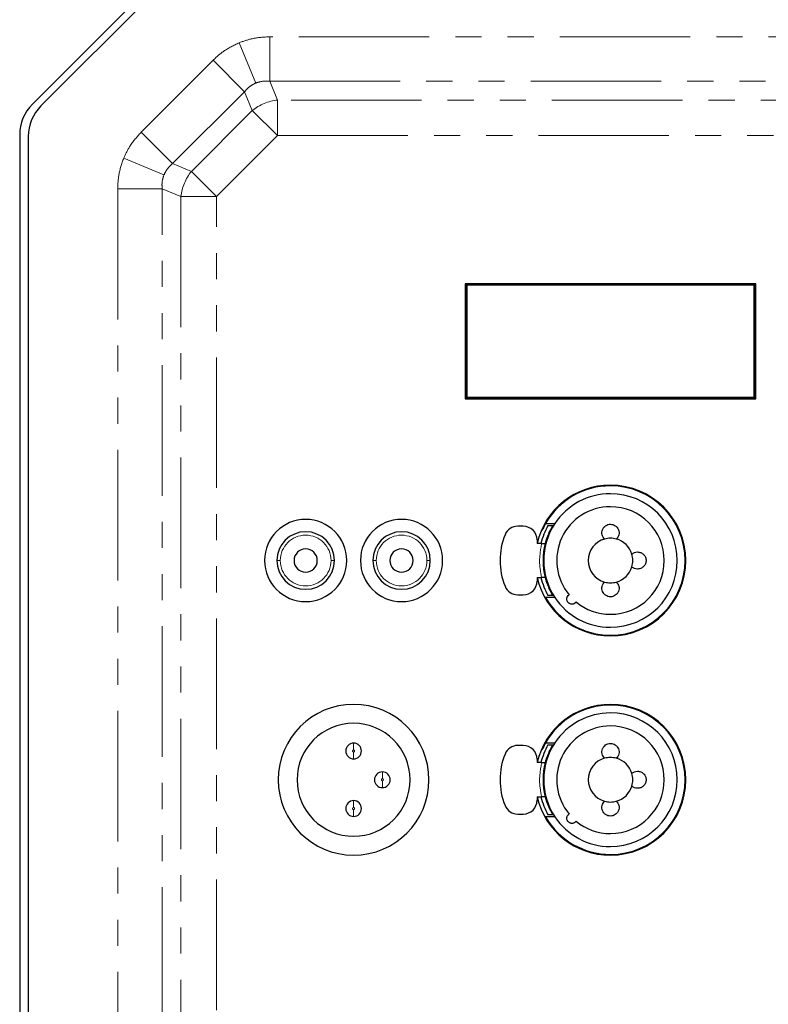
# Model space of a CAD drawing. Header units: millimetres. Extents: x 0 to 841, y 0 to 594.
# Tile 10 of 14: x 657 to 694, y 295 to 343. Entities that reach past the tile are written whole.
import ezdxf

# ---------------------------------------------------------------- set-up
doc = ezdxf.new("R2010")
doc.units = ezdxf.units.MM
doc.linetypes.add('PHANTOM', pattern=[12.7, 6.35, -1.27, 1.27, -1.27, 1.27, -1.27])

msp = doc.modelspace()

# ---------------------------------------------------------------- linework, layer by layer
at = {"color": 7, "linetype": 'Continuous', "lineweight": 25}
for p, q in [((658.017302, 339.199775), (665.444055, 346.626527)), ((665.527388, 346.209861), (658.433969, 339.116442)), ((657.397345, 337.703066), (657.397345, 228.623237)), ((657.814012, 337.619733), (657.814012, 228.70657)), ((679.080678, 330.463151), (679.080678, 324.863151)), ((693.214012, 330.463151), (679.080678, 330.463151)), ((679.114012, 330.39653), (679.114012, 324.929772)), ((693.147391, 330.429818), (679.147299, 330.429818)), ((679.157685, 330.352857), (679.157685, 324.973445)), ((693.103718, 330.386145), (679.190973, 330.386145)), ((693.137005, 324.973445), (693.137005, 330.352857)), ((693.180678, 324.929772), (693.180678, 330.39653)), ((693.214012, 324.863151), (693.214012, 330.463151)), ((679.080678, 324.863151), (693.214012, 324.863151)), ((679.147299, 324.896485), (693.147391, 324.896485)), ((679.190973, 324.940158), (693.103718, 324.940158)), ((681.905999, 318.663151), (681.633933, 318.663151)), ((683.107014, 318.696485), (683.338381, 318.696485)), ((682.814196, 318.442592), (682.785368, 318.459889)), ((682.572666, 317.996485), (682.572666, 317.829818)), ((682.799502, 317.829818), (682.572666, 317.829818)), ((682.572666, 316.163151), (682.799502, 316.163151)), ((682.572666, 316.163151), (682.572666, 315.996485)), ((681.633933, 315.329818), (681.905999, 315.329818)), ((683.338381, 315.296485), (683.107014, 315.296485)), ((683.107014, 308.029818), (683.338381, 308.029818)), ((681.905999, 307.996485), (681.633933, 307.996485)), ((682.814196, 307.775925), (682.785368, 307.793223)), ((682.572666, 307.329818), (682.572666, 307.163151)), ((682.799502, 307.163151), (682.572666, 307.163151)), ((682.572666, 305.496485), (682.799502, 305.496485)), ((682.572666, 305.496485), (682.572666, 305.329818)), ((681.633933, 304.663151), (681.905999, 304.663151)), ((683.338381, 304.629818), (683.107014, 304.629818))]:
    msp.add_line(p, q, dxfattribs=at)
at = {"color": 8, "linetype": 'PHANTOM', "lineweight": 18}
for p, q in [((668.071726, 342.183952), (668.883042, 340.225261)), ((669.564326, 342.47761), (669.564326, 340.312546)), ((702.730364, 342.47761), (669.564326, 342.47761)), ((666.80865, 341.336172), (663.307658, 337.835179)), ((668.339582, 339.80524), (666.80865, 341.336172)), ((669.564326, 340.312546), (702.730364, 340.312546)), ((669.942975, 339.398408), (669.564326, 340.312546)), ((664.838589, 336.304248), (668.339582, 339.80524)), ((668.339582, 339.80524), (668.71823, 338.891103)), ((702.351716, 339.398408), (669.942975, 339.398408)), ((669.942975, 339.398408), (669.942975, 337.666358)), ((668.71823, 338.891103), (665.752727, 335.9256)), ((669.942975, 337.666358), (668.71823, 338.891103)), ((664.838589, 336.304248), (663.307658, 337.835179)), ((666.977472, 334.700855), (669.942975, 337.666358)), ((669.942975, 337.666358), (702.351716, 337.666358)), ((662.459877, 336.572104), (664.418569, 335.760788)), ((665.752727, 335.9256), (664.838589, 336.304248)), ((666.977472, 334.700855), (665.752727, 335.9256)), ((664.331283, 335.079503), (662.16622, 335.079503)), ((662.16622, 335.079503), (662.16622, 231.246799)), ((664.331283, 231.246799), (664.331283, 335.079503)), ((664.331283, 335.079503), (665.245421, 334.700855)), ((665.245421, 334.700855), (665.245421, 231.625448)), ((666.977472, 334.700855), (665.245421, 334.700855)), ((666.977472, 231.625448), (666.977472, 334.700855)), ((679.114012, 330.39653), (679.157685, 330.352857)), ((679.190973, 330.386145), (679.147299, 330.429818)), ((693.147391, 330.429818), (693.103718, 330.386145)), ((693.137005, 330.352857), (693.180678, 330.39653)), ((679.157685, 324.973445), (679.114012, 324.929772)), ((679.147299, 324.896485), (679.190973, 324.940158)), ((693.103718, 324.940158), (693.147391, 324.896485)), ((693.180678, 324.929772), (693.137005, 324.973445)), ((669.914012, 316.996485), (670.080678, 316.996485)), ((672.714012, 316.996485), (672.547345, 316.996485)), ((674.580678, 316.996485), (674.747345, 316.996485)), ((677.380678, 316.996485), (677.214012, 316.996485)), ((673.647345, 308.113151), (673.647345, 307.779818)), ((673.647345, 307.346485), (673.647345, 307.679818)), ((675.047345, 306.713151), (675.047345, 306.379818)), ((675.047345, 305.946485), (675.047345, 306.279818)), ((673.647345, 305.313151), (673.647345, 304.979818)), ((673.647345, 304.546485), (673.647345, 304.879818))]:
    msp.add_line(p, q, dxfattribs=at)
at = {"color": 7, "linetype": 'Continuous', "lineweight": 25, "flags": 128}
for points in [[(687.685424, 320.324962), (687.601726, 320.340507), (687.463719, 320.382968)], [(689.416583, 318.581791), (689.369887, 318.71016), (689.358198, 318.767041)], [(687.685424, 309.658295), (687.601726, 309.673841), (687.463719, 309.716302)], [(689.416583, 307.915125), (689.369887, 308.043493), (689.358198, 308.100374)]]:
    msp.add_lwpolyline(points, dxfattribs=at)
at = {"color": 7, "linetype": 'Continuous', "lineweight": 25}
for centre, radius, start, end in [((659.514012, 337.703066), 2.116667, 135, 180), ((659.930678, 337.619733), 2.116667, 135, 180), ((686.147345, 316.996485), 3.666667, 90, 166.8634412), ((686.147345, 316.996485), 3.633333, 90, 150.3030226), ((686.147345, 316.996485), 3.666667, 270, 90), ((686.147345, 316.996485), 3.633333, 270, 90), ((686.147345, 316.996485), 3.25, 90, 146.3687226), ((686.147345, 316.996485), 3.25, 270, 90), ((686.147345, 316.996485), 2.616667, 90, 219.6069964), ((686.147345, 316.996485), 2.616667, 270, 90), ((671.314012, 316.996485), 2, 90, 270), ((671.314012, 316.996485), 2, 270, 90), ((675.980678, 316.996485), 2, 90, 270), ((675.980678, 316.996485), 2, 270, 90), ((681.633933, 317.996485), 0.666667, 90, 157.9756872), ((681.905999, 317.996485), 0.666667, 0, 90), ((686.147345, 316.996485), 3.483333, 150.7882754, 166.1586386), ((686.147345, 316.996485), 3.633333, 150.3030226, 156.5460908), ((686.147345, 316.996485), 3.25, 146.3687226, 213.6312774), ((686.147345, 316.996485), 3.283333, 148.8174485, 165.2970879), ((671.314012, 316.996485), 1.4, 0, 180), ((675.980678, 316.996485), 1.4, 0, 180), ((684.105999, 316.996485), 3.333333, 157.9756872, 202.0243128), ((686.147345, 316.996485), 1.083333, 90, 105.212938), ((686.147345, 316.996485), 1.083333, 74.787062, 90), ((686.147345, 316.996485), 3.283333, 165.2970879, 194.7029121), ((686.147345, 316.996485), 1.083333, 105.212938, 254.787062), ((686.147345, 316.996485), 1.083333, 16.6189871, 74.787062), ((671.314012, 316.996485), 0.566667, 0, 180), ((675.980678, 316.996485), 0.566667, 0, 180), ((686.147345, 316.996485), 1.083333, 343.3810129, 16.6189871), ((671.314012, 316.996485), 1.4, 180, 0), ((671.314012, 316.996485), 0.566667, 180, 0), ((675.980678, 316.996485), 1.4, 180, 0), ((675.980678, 316.996485), 0.566667, 180, 0), ((686.147345, 316.996485), 1.083333, 285.212938, 343.3810129), ((686.147345, 316.996485), 3.666667, 193.1365588, 270), ((686.147345, 316.996485), 3.483333, 193.8413614, 209.2117246), ((686.147345, 316.996485), 3.283333, 194.7029121, 211.1825515), ((681.633933, 315.996485), 0.666667, 202.0243128, 270), ((681.905999, 315.996485), 0.666667, 270, 0), ((686.147345, 316.996485), 1.083333, 254.787062, 270), ((686.147345, 316.996485), 1.083333, 270, 285.212938), ((686.147345, 316.996485), 3.633333, 209.6969774, 270), ((686.147345, 316.996485), 3.25, 213.6312774, 270), ((686.147345, 316.996485), 2.616667, 230.3930036, 270), ((684.468667, 312.677941), 1, 68.758201, 81.9174654), ((673.647345, 306.329818), 3.666667, 90, 270), ((673.647345, 306.329818), 3.666667, 270, 90), ((686.147345, 306.329818), 3.666667, 90, 166.8634412), ((686.147345, 306.329818), 3.633333, 90, 150.3030226), ((686.147345, 306.329818), 3.666667, 270, 90), ((686.147345, 306.329818), 3.633333, 270, 90), ((686.147345, 306.329818), 3.25, 90, 146.3687226), ((686.147345, 306.329818), 3.25, 270, 90), ((673.647345, 306.329818), 2.75, 90, 270), ((673.647345, 306.329818), 2.75, 270, 90), ((686.147345, 306.329818), 2.616667, 90, 219.6069964), ((686.147345, 306.329818), 2.616667, 270, 90), ((673.647345, 307.729818), 0.383333, 90, 270), ((673.647345, 307.729818), 0.383333, 270, 90), ((686.147345, 306.329818), 3.483333, 150.7882754, 166.1586386), ((686.147345, 306.329818), 3.633333, 150.3030226, 156.5460908), ((686.147345, 306.329818), 3.25, 146.3687226, 213.6312774), ((686.147345, 306.329818), 3.283333, 148.8174485, 165.2970879), ((684.105999, 306.329818), 3.333333, 157.9756872, 202.0243128), ((681.633933, 307.329818), 0.666667, 90, 157.9756872), ((681.905999, 307.329818), 0.666667, 0, 90), ((686.147345, 306.329818), 3.283333, 165.2970879, 194.7029121), ((686.147345, 306.329818), 1.083333, 105.212938, 254.787062), ((686.147345, 306.329818), 1.083333, 90, 105.212938), ((686.147345, 306.329818), 1.083333, 74.787062, 90), ((686.147345, 306.329818), 1.083333, 16.6189871, 74.787062), ((675.047345, 306.329818), 0.383333, 90, 270), ((675.047345, 306.329818), 0.383333, 270, 90), ((686.147345, 306.329818), 1.083333, 343.3810129, 16.6189871), ((686.147345, 306.329818), 1.083333, 285.212938, 343.3810129), ((673.647345, 304.929818), 0.383333, 90, 270), ((673.647345, 304.929818), 0.383333, 270, 90), ((681.905999, 305.329818), 0.666667, 270, 0), ((686.147345, 306.329818), 3.666667, 193.1365588, 270), ((686.147345, 306.329818), 3.483333, 193.8413614, 209.2117246), ((686.147345, 306.329818), 3.283333, 194.7029121, 211.1825515), ((686.147345, 306.329818), 1.083333, 254.787062, 270), ((686.147345, 306.329818), 1.083333, 270, 285.212938), ((681.633933, 305.329818), 0.666667, 202.0243128, 270), ((686.147345, 306.329818), 3.633333, 209.6969774, 270), ((686.147345, 306.329818), 3.25, 213.6312774, 270), ((686.147345, 306.329818), 2.616667, 230.3930036, 270), ((684.468667, 302.011275), 1, 68.758201, 81.9174654)]:
    msp.add_arc(centre, radius, start, end, dxfattribs=at)
at = {"color": 8, "linetype": 'PHANTOM', "lineweight": 18}
for centre, radius, start, end in [((670.188081, 337.074618), 2.336681, 96.0211239, 128.9788761), ((667.569211, 334.455749), 2.336681, 141.0211239, 173.9788761), ((671.314012, 316.996485), 1.233333, 0, 180), ((675.980678, 316.996485), 1.233333, 0, 180), ((671.314012, 316.996485), 1.233333, 180, 0), ((675.980678, 316.996485), 1.233333, 180, 0), ((673.647345, 307.729818), 0.05, 90, 270), ((673.647345, 307.729818), 0.05, 270, 90), ((675.047345, 306.329818), 0.05, 90, 270), ((675.047345, 306.329818), 0.05, 270, 90), ((673.647345, 304.929818), 0.05, 90, 270), ((673.647345, 304.929818), 0.05, 270, 90)]:
    msp.add_arc(centre, radius, start, end, dxfattribs=at)
for points, knots in [([(668.071726, 342.183952), (667.814353, 342.059608), (667.352455, 341.83645), (666.975544, 341.489707), (666.80865, 341.336172)], [0, 0, 0, 0, 0.557205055, 1, 1, 1, 1]), ([(669.564326, 342.47761), (669.276153, 342.462218), (668.763837, 342.434855), (668.282371, 342.260315), (668.071726, 342.183952)], [0, 0, 0, 0, 0.56249243, 1, 1, 1, 1]), ([(668.339582, 339.80524), (668.418386, 339.894749), (668.571337, 340.068475), (668.781272, 340.174071), (668.883042, 340.225261)], [0, 0, 0, 0, 0.515225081, 1, 1, 1, 1]), ([(668.883042, 340.225261), (668.991202, 340.261027), (669.214315, 340.334805), (669.445311, 340.320115), (669.564326, 340.312546)], [0, 0, 0, 0, 0.484774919, 1, 1, 1, 1]), ([(663.307658, 337.835179), (663.114772, 337.620526), (662.771859, 337.238916), (662.55483, 336.775049), (662.459877, 336.572104)], [0, 0, 0, 0, 0.56249243, 1, 1, 1, 1]), ([(662.459877, 336.572104), (662.365813, 336.30219), (662.196997, 335.817781), (662.175666, 335.306082), (662.16622, 335.079503)], [0, 0, 0, 0, 0.557205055, 1, 1, 1, 1]), ([(664.418569, 335.760788), (664.469759, 335.862558), (664.575355, 336.072493), (664.749081, 336.225444), (664.838589, 336.304248)], [0, 0, 0, 0, 0.484774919, 1, 1, 1, 1]), ([(664.331283, 335.079503), (664.323715, 335.198518), (664.309024, 335.429515), (664.382803, 335.652628), (664.418569, 335.760788)], [0, 0, 0, 0, 0.515225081, 1, 1, 1, 1]), ([(682.799502, 317.829818), (682.744594, 317.517899), (682.646545, 316.960901), (682.752765, 316.406908), (682.799502, 316.163151)], [0, 0, 0, 0, 0.56, 1, 1, 1, 1]), ([(682.799502, 307.163151), (682.744594, 306.851233), (682.646545, 306.294235), (682.752765, 305.740242), (682.799502, 305.496485)], [0, 0, 0, 0, 0.56, 1, 1, 1, 1])]:
    msp.add_open_spline(points, degree=3, knots=knots, dxfattribs=at)
at = {"color": 7, "linetype": 'Continuous', "lineweight": 25}
for points, knots in [([(679.147299, 330.429818), (679.14258, 330.429232), (679.132762, 330.428014), (679.121595, 330.419012), (679.1151, 330.407812), (679.114365, 330.400193), (679.114012, 330.39653)], [0, 0, 0, 0, 0.270385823, 0.562385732, 0.789606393, 1, 1, 1, 1]), ([(679.157685, 330.352857), (679.158271, 330.357577), (679.159489, 330.367394), (679.168491, 330.378562), (679.179691, 330.385057), (679.18731, 330.385792), (679.190973, 330.386145)], [0, 0, 0, 0, 0.270385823, 0.562385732, 0.789606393, 1, 1, 1, 1]), ([(693.137005, 330.352857), (693.136419, 330.357577), (693.135201, 330.367394), (693.126199, 330.378562), (693.114999, 330.385057), (693.107381, 330.385792), (693.103718, 330.386145)], [0, 0, 0, 0, 0.270385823, 0.562385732, 0.789606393, 1, 1, 1, 1]), ([(693.180678, 330.39653), (693.180093, 330.40125), (693.178874, 330.411068), (693.169873, 330.422235), (693.158673, 330.42873), (693.151054, 330.429465), (693.147391, 330.429818)], [0, 0, 0, 0, 0.270385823, 0.562385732, 0.789606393, 1, 1, 1, 1]), ([(679.114012, 324.929772), (679.114598, 324.925052), (679.115816, 324.915235), (679.124818, 324.904067), (679.136018, 324.897573), (679.143637, 324.896838), (679.147299, 324.896485)], [0, 0, 0, 0, 0.270385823, 0.562385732, 0.789606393, 1, 1, 1, 1]), ([(679.157685, 324.973445), (679.158271, 324.968726), (679.159489, 324.958908), (679.168491, 324.947741), (679.179691, 324.941246), (679.18731, 324.940511), (679.190973, 324.940158)], [0, 0, 0, 0, 0.270385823, 0.562385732, 0.789606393, 1, 1, 1, 1]), ([(693.103718, 324.940158), (693.108438, 324.940744), (693.118255, 324.941962), (693.129423, 324.950964), (693.135917, 324.962164), (693.136652, 324.969783), (693.137005, 324.973445)], [0, 0, 0, 0, 0.270385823, 0.562385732, 0.789606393, 1, 1, 1, 1]), ([(693.147391, 324.896485), (693.152111, 324.897071), (693.161928, 324.898289), (693.173096, 324.907291), (693.17959, 324.918491), (693.180325, 324.926109), (693.180678, 324.929772)], [0, 0, 0, 0, 0.270385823, 0.562385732, 0.789606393, 1, 1, 1, 1]), ([(682.991222, 318.796485), (683.074234, 318.796485), (683.222474, 318.796485), (683.374458, 318.796485), (683.441333, 318.796485)], [0, 0, 0, 0, 0.559981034, 1, 1, 1, 1]), ([(685.863071, 318.041855), (685.834923, 318.073178), (685.779146, 318.135246), (685.735325, 318.25347), (685.725561, 318.377235), (685.753759, 318.502206), (685.817256, 318.611006), (685.910535, 318.696154), (686.022299, 318.752342), (686.106158, 318.759591), (686.147345, 318.763151)], [0, 0, 0, 0, 0.1261294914, 0.2499345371, 0.3751279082, 0.5001117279, 0.6336009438, 0.7502015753, 0.8773128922, 1, 1, 1, 1]), ([(686.147345, 318.763151), (686.188859, 318.759533), (686.272422, 318.75225), (686.387999, 318.694216), (686.480214, 318.607577), (686.541935, 318.497822), (686.569135, 318.377123), (686.559038, 318.249264), (686.513314, 318.131358), (686.457253, 318.069938), (686.43162, 318.041855)], [0, 0, 0, 0, 0.123643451, 0.248880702, 0.379251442, 0.500141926, 0.62528889, 0.750386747, 0.885868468, 1, 1, 1, 1]), ([(682.799502, 317.829818), (682.821691, 317.829818), (682.865938, 317.829818), (682.923271, 317.829818), (682.955269, 317.829818), (682.969562, 317.829818), (682.970871, 317.829818), (682.971525, 317.829818)], [0, 0, 0, 0, 0.250405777, 0.499336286, 0.748499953, 0.874429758, 1, 1, 1, 1]), ([(687.185425, 317.306324), (687.227049, 317.337075), (687.310318, 317.398591), (687.412772, 317.408297), (687.464012, 317.413151)], [0, 0, 0, 0, 0.499874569, 1, 1, 1, 1]), ([(687.464012, 317.413151), (687.518085, 317.407044), (687.626181, 317.394834), (687.743007, 317.314182), (687.813454, 317.228676), (687.864625, 317.131507), (687.891129, 316.996817), (687.864836, 316.862041), (687.813725, 316.764691), (687.743284, 316.679011), (687.626369, 316.598177), (687.518144, 316.585939), (687.464012, 316.579818)], [0, 0, 0, 0, 0.124899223, 0.249678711, 0.315264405, 0.378848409, 0.499705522, 0.620725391, 0.684378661, 0.750025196, 0.874966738, 1, 1, 1, 1]), ([(687.464012, 316.579818), (687.412785, 316.58467), (687.310332, 316.594373), (687.227061, 316.655888), (687.185425, 316.686645)], [0, 0, 0, 0, 0.500002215, 1, 1, 1, 1]), ([(682.971525, 316.163151), (682.970845, 316.163151), (682.969467, 316.163151), (682.955419, 316.163151), (682.923316, 316.163151), (682.865994, 316.163151), (682.821716, 316.163151), (682.799502, 316.163151)], [0, 0, 0, 0, 0.124037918, 0.251355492, 0.500210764, 0.749249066, 1, 1, 1, 1]), ([(686.43162, 315.951114), (686.459768, 315.919791), (686.515546, 315.857722), (686.559366, 315.739491), (686.569129, 315.615734), (686.540928, 315.490719), (686.477425, 315.382079), (686.38413, 315.296373), (686.272333, 315.242327), (686.146975, 315.223615), (686.022226, 315.242433), (685.906654, 315.298294), (685.814432, 315.385565), (685.752727, 315.49519), (685.72555, 315.615929), (685.735669, 315.743761), (685.781398, 315.861639), (685.837444, 315.923039), (685.863071, 315.951114)], [0, 0, 0, 0, 0.0630668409, 0.1249714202, 0.1875701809, 0.2500641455, 0.3168108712, 0.3751132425, 0.4386929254, 0.5000529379, 0.5618251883, 0.6244634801, 0.6896728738, 0.7501104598, 0.8126831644, 0.8752312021, 0.9429489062, 1, 1, 1, 1]), ([(684.479173, 314.980512), (684.455592, 314.953812), (684.420149, 314.913681), (684.354738, 314.884349), (684.300544, 314.871932), (684.24345, 314.872193), (684.187531, 314.885661), (684.137919, 314.910302), (684.095806, 314.944149), (684.061731, 314.98615), (684.036823, 315.035813), (684.023129, 315.091833), (684.02274, 315.147607), (684.03451, 315.20186), (684.063284, 315.268103), (684.104581, 315.304622), (684.131373, 315.328312)], [0, 0, 0, 0, 0.124532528, 0.187178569, 0.24950656, 0.316854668, 0.380713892, 0.441415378, 0.499344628, 0.557441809, 0.618305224, 0.682325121, 0.74983688, 0.807172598, 0.874905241, 1, 1, 1, 1]), ([(683.441333, 315.196485), (683.3563, 315.196485), (683.204449, 315.196485), (683.056377, 315.196485), (682.991222, 315.196485)], [0, 0, 0, 0, 0.5599810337, 1, 1, 1, 1]), ([(682.991222, 308.129818), (683.074234, 308.129818), (683.222474, 308.129818), (683.374458, 308.129818), (683.441333, 308.129818)], [0, 0, 0, 0, 0.559981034, 1, 1, 1, 1]), ([(685.863071, 307.375188), (685.834923, 307.406511), (685.779146, 307.468579), (685.735325, 307.586804), (685.725561, 307.710569), (685.753759, 307.83554), (685.817256, 307.94434), (685.910535, 308.029487), (686.022299, 308.085675), (686.106158, 308.092924), (686.147345, 308.096485)], [0, 0, 0, 0, 0.1261294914, 0.2499345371, 0.3751279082, 0.5001117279, 0.6336009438, 0.7502015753, 0.8773128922, 1, 1, 1, 1]), ([(686.147345, 308.096485), (686.188859, 308.092866), (686.272422, 308.085583), (686.387999, 308.02755), (686.480214, 307.940911), (686.541935, 307.831155), (686.569135, 307.710457), (686.559038, 307.582597), (686.513314, 307.464691), (686.457253, 307.403271), (686.43162, 307.375188)], [0, 0, 0, 0, 0.123643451, 0.248880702, 0.379251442, 0.500141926, 0.62528889, 0.750386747, 0.885868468, 1, 1, 1, 1]), ([(682.799502, 307.163151), (682.821691, 307.163151), (682.865938, 307.163151), (682.923271, 307.163151), (682.955269, 307.163151), (682.969562, 307.163151), (682.970871, 307.163151), (682.971525, 307.163151)], [0, 0, 0, 0, 0.250405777, 0.499336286, 0.748499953, 0.874429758, 1, 1, 1, 1]), ([(687.185425, 306.639658), (687.227049, 306.670408), (687.310318, 306.731924), (687.412772, 306.74163), (687.464012, 306.746485)], [0, 0, 0, 0, 0.499874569, 1, 1, 1, 1]), ([(687.464012, 306.746485), (687.518085, 306.740377), (687.626181, 306.728167), (687.743007, 306.647516), (687.813454, 306.562009), (687.864625, 306.46484), (687.891129, 306.330151), (687.864836, 306.195374), (687.813725, 306.098024), (687.743284, 306.012344), (687.626369, 305.931511), (687.518144, 305.919273), (687.464012, 305.913151)], [0, 0, 0, 0, 0.124899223, 0.249678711, 0.315264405, 0.378848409, 0.499705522, 0.620725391, 0.684378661, 0.750025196, 0.874966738, 1, 1, 1, 1]), ([(687.464012, 305.913151), (687.412785, 305.918003), (687.310332, 305.927707), (687.227061, 305.989221), (687.185425, 306.019978)], [0, 0, 0, 0, 0.500002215, 1, 1, 1, 1]), ([(682.971525, 305.496485), (682.970845, 305.496485), (682.969467, 305.496485), (682.955419, 305.496485), (682.923316, 305.496485), (682.865994, 305.496485), (682.821716, 305.496485), (682.799502, 305.496485)], [0, 0, 0, 0, 0.124037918, 0.251355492, 0.500210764, 0.749249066, 1, 1, 1, 1]), ([(686.43162, 305.284448), (686.459768, 305.253124), (686.515546, 305.191055), (686.559366, 305.072825), (686.569129, 304.949067), (686.540928, 304.824052), (686.477425, 304.715412), (686.38413, 304.629706), (686.272333, 304.57566), (686.146975, 304.556948), (686.022226, 304.575766), (685.906654, 304.631627), (685.814432, 304.718899), (685.752727, 304.828523), (685.72555, 304.949262), (685.735669, 305.077094), (685.781398, 305.194973), (685.837444, 305.256372), (685.863071, 305.284448)], [0, 0, 0, 0, 0.0630668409, 0.1249714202, 0.1875701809, 0.2500641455, 0.3168108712, 0.3751132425, 0.4386929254, 0.5000529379, 0.5618251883, 0.6244634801, 0.6896728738, 0.7501104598, 0.8126831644, 0.8752312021, 0.9429489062, 1, 1, 1, 1]), ([(683.441333, 304.529818), (683.3563, 304.529818), (683.204449, 304.529818), (683.056377, 304.529818), (682.991222, 304.529818)], [0, 0, 0, 0, 0.5599810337, 1, 1, 1, 1]), ([(684.479173, 304.313845), (684.455592, 304.287146), (684.420149, 304.247014), (684.354738, 304.217682), (684.300544, 304.205265), (684.24345, 304.205526), (684.187531, 304.218994), (684.137919, 304.243635), (684.095806, 304.277482), (684.061731, 304.319484), (684.036823, 304.369147), (684.023129, 304.425167), (684.02274, 304.480941), (684.03451, 304.535193), (684.063284, 304.601437), (684.104581, 304.637955), (684.131373, 304.661646)], [0, 0, 0, 0, 0.124532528, 0.187178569, 0.24950656, 0.316854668, 0.380713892, 0.441415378, 0.499344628, 0.557441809, 0.618305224, 0.682325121, 0.74983688, 0.807172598, 0.874905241, 1, 1, 1, 1])]:
    msp.add_open_spline(points, degree=3, knots=knots, dxfattribs=at)

doc.saveas('drawing.dxf')
